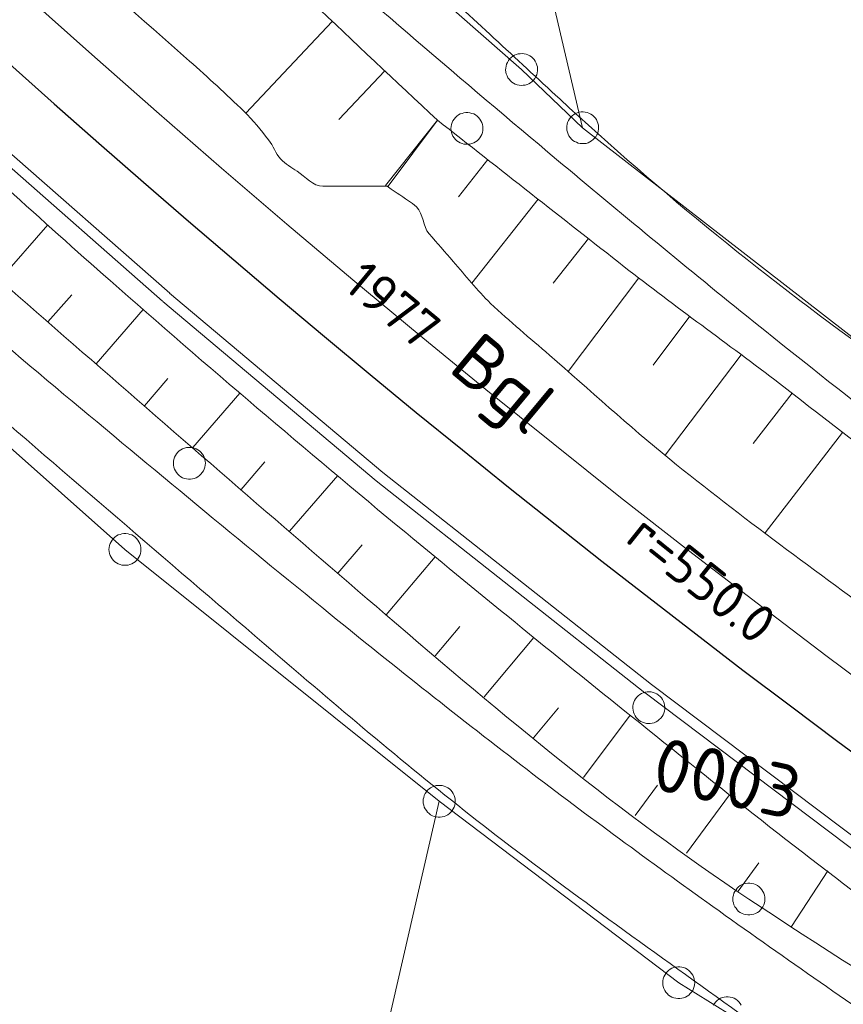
# Model space of a CAD drawing. Header units: metres. Extents: x 3425540 to 3446143, y 5432760 to 5444637.
# Tile 76 of 256: x 3436078 to 3436116, y 5439234 to 5439281. Entities that reach past the tile are written whole.
import ezdxf
from ezdxf.enums import TextEntityAlignment as Align

# ---------------------------------------------------------------- set-up
doc = ezdxf.new("R2010")
doc.units = ezdxf.units.M
for name, color, linetype, lineweight in [('B_Bestand', 9, 'Continuous', 18), ('B_Böschung', 9, 'Continuous', 18), ('B_Flurgrenzen', 9, 'Continuous', 18), ('B_Gleisachse', 9, 'Continuous', 25), ('Bestand Kabeltröge', 9, 'Continuous', 18), ('Bestand_Neu_Strecke 3443', 9, 'Continuous', 18)]:
    doc.layers.add(name, color=color, linetype=linetype, lineweight=lineweight)
doc.styles.get("Standard").update_dxf_attribs({"font": 'isocpeur.ttf'})

msp = doc.modelspace()

# ---------------------------------------------------------------- linework, layer by layer
at = {"layer": 'B_Bestand'}
msp.add_lwpolyline([(3436108.054, 5439248.197), (3436108.068, 5439248.29), (3436108.07, 5439248.38), (3436108.062, 5439248.479), (3436108.039, 5439248.569), (3436108.004, 5439248.655), (3436107.963, 5439248.743), (3436107.913, 5439248.82), (3436107.85, 5439248.889), (3436107.779, 5439248.953), (3436107.699, 5439249.001), (3436107.618, 5439249.043), (3436107.528, 5439249.075), (3436107.436, 5439249.095), (3436107.341, 5439249.104), (3436107.249, 5439249.1), (3436107.156, 5439249.09), (3436107.065, 5439249.062), (3436106.979, 5439249.027), (3436106.902, 5439248.977), (3436106.827, 5439248.915), (3436106.759, 5439248.852), (3436106.701, 5439248.78), (3436106.651, 5439248.694), (3436106.615, 5439248.611), (3436106.589, 5439248.52), (3436106.574, 5439248.427), (3436106.572, 5439248.336), (3436106.581, 5439248.238), (3436106.603, 5439248.148), (3436106.639, 5439248.062), (3436106.68, 5439247.974), (3436106.729, 5439247.897), (3436106.793, 5439247.828), (3436106.863, 5439247.764), (3436106.943, 5439247.716), (3436107.025, 5439247.674), (3436107.114, 5439247.642), (3436107.207, 5439247.622), (3436107.302, 5439247.613), (3436107.393, 5439247.617), (3436107.486, 5439247.626), (3436107.577, 5439247.655), (3436107.663, 5439247.69), (3436107.741, 5439247.74), (3436107.815, 5439247.802), (3436107.884, 5439247.865), (3436107.942, 5439247.937), (3436107.991, 5439248.023), (3436108.027, 5439248.106), (3436108.054, 5439248.197)], dxfattribs=at)
for points, knots in [([(3436243.48, 5439185.827), (3436242.869, 5439186.295), (3436242.258, 5439186.763), (3436241.647, 5439187.231), (3436240.395, 5439188.19), (3436238.906, 5439188.796), (3436237.476, 5439189.466), (3436235.168, 5439190.549), (3436232.736, 5439191.351), (3436230.475, 5439192.521), (3436224.97, 5439195.37), (3436219.582, 5439198.445), (3436214.088, 5439201.312), (3436207.498, 5439204.752), (3436200.694, 5439207.8), (3436194.245, 5439211.5), (3436191.09, 5439213.31), (3436187.939, 5439215.127), (3436184.786, 5439216.939), (3436181.112, 5439219.051), (3436177.436, 5439221.159), (3436173.763, 5439223.272), (3436169.942, 5439225.471), (3436166.278, 5439227.933), (3436162.59, 5439230.35), (3436159.323, 5439232.491), (3436156.065, 5439234.642), (3436152.833, 5439236.833), (3436149.199, 5439239.297), (3436145.591, 5439241.798), (3436141.995, 5439244.317), (3436136.531, 5439248.145), (3436131.118, 5439252.04), (3436125.758, 5439256.014), (3436121.065, 5439259.494), (3436116.454, 5439263.078), (3436111.905, 5439266.744), (3436108.909, 5439269.159), (3436105.949, 5439271.614), (3436103, 5439274.085), (3436098.586, 5439277.785), (3436094.213, 5439281.528), (3436089.89, 5439285.336), (3436085.88, 5439288.868), (3436081.967, 5439292.503), (3436078.197, 5439296.289), (3436075.665, 5439298.832), (3436073.17, 5439301.407), (3436070.698, 5439304.007), (3436067.006, 5439307.89), (3436063.374, 5439311.83), (3436059.675, 5439315.705), (3436056.098, 5439319.452), (3436052.374, 5439323.056), (3436048.801, 5439326.806), (3436044.967, 5439330.83), (3436041.229, 5439334.94), (3436037.502, 5439339.063), (3436033.973, 5439342.967), (3436030.513, 5439346.925), (3436027.075, 5439350.91), (3436023.264, 5439355.329), (3436019.551, 5439359.824), (3436016.069, 5439364.512), (3436011.085, 5439371.224), (3436006.39, 5439378.119), (3436001.768, 5439385.076), (3435996.807, 5439392.544), (3435991.931, 5439400.054), (3435987.11, 5439407.613), (3435983.061, 5439413.963), (3435978.851, 5439420.231), (3435975.434, 5439426.942), (3435972.075, 5439433.538), (3435968.857, 5439440.194), (3435965.601, 5439446.836), (3435963.135, 5439451.866), (3435960.398, 5439456.773), (3435958.237, 5439461.941), (3435956.405, 5439466.321), (3435954.574, 5439470.701), (3435952.742, 5439475.081)], [0, 0, 0, 0, 0.0055, 0.0055, 0.0055, 0.016774, 0.016774, 0.016774, 0.034971, 0.034971, 0.034971, 0.079272, 0.079272, 0.079272, 0.13241, 0.13241, 0.13241, 0.158404, 0.158404, 0.158404, 0.188689, 0.188689, 0.188689, 0.220198, 0.220198, 0.220198, 0.248105, 0.248105, 0.248105, 0.279482, 0.279482, 0.279482, 0.327155, 0.327155, 0.327155, 0.368899, 0.368899, 0.368899, 0.396392, 0.396392, 0.396392, 0.437548, 0.437548, 0.437548, 0.475716, 0.475716, 0.475716, 0.501352, 0.501352, 0.501352, 0.539643, 0.539643, 0.539643, 0.576663, 0.576663, 0.576663, 0.616376, 0.616376, 0.616376, 0.653974, 0.653974, 0.653974, 0.695657, 0.695657, 0.695657, 0.755328, 0.755328, 0.755328, 0.819374, 0.819374, 0.819374, 0.873171, 0.873171, 0.873171, 0.926037, 0.926037, 0.926037, 0.96607, 0.96607, 0.96607, 1, 1, 1, 1]), ([(3436241.291, 5439164.688), (3436239.995, 5439165.728), (3436238.698, 5439166.767), (3436237.402, 5439167.806), (3436235.418, 5439169.397), (3436233.322, 5439170.837), (3436231.217, 5439172.274), (3436228.849, 5439173.891), (3436226.43, 5439175.416), (3436223.887, 5439176.742), (3436221.929, 5439177.763), (3436219.948, 5439178.721), (3436217.931, 5439179.607), (3436214.69, 5439181.031), (3436211.451, 5439182.458), (3436208.195, 5439183.846), (3436205.677, 5439184.919), (3436203.157, 5439185.987), (3436200.636, 5439187.054), (3436197.704, 5439188.295), (3436194.743, 5439189.464), (3436191.816, 5439190.72), (3436188.614, 5439192.095), (3436185.523, 5439193.711), (3436182.424, 5439195.304), (3436178.124, 5439197.515), (3436173.808, 5439199.692), (3436169.597, 5439202.064), (3436166.711, 5439203.69), (3436163.829, 5439205.322), (3436160.946, 5439206.953), (3436156.095, 5439209.699), (3436151.242, 5439212.439), (3436146.4, 5439215.202), (3436141.854, 5439217.796), (3436137.499, 5439220.707), (3436133.114, 5439223.566), (3436128.659, 5439226.471), (3436124.222, 5439229.395), (3436119.827, 5439232.388), (3436116.631, 5439234.565), (3436113.467, 5439236.784), (3436110.321, 5439239.033), (3436107.388, 5439241.13), (3436104.48, 5439243.259), (3436101.616, 5439245.45), (3436098.497, 5439247.836), (3436095.421, 5439250.273), (3436092.375, 5439252.75), (3436088.187, 5439256.157), (3436084.031, 5439259.598), (3436079.891, 5439263.062), (3436075.611, 5439266.643), (3436071.364, 5439270.257), (3436067.177, 5439273.947), (3436064.014, 5439276.735), (3436060.948, 5439279.627), (3436057.9, 5439282.54), (3436052.759, 5439287.454), (3436047.654, 5439292.396), (3436042.701, 5439297.499), (3436039.37, 5439300.931), (3436036.081, 5439304.399), (3436032.851, 5439307.924), (3436029.673, 5439311.392), (3436026.516, 5439314.879), (3436023.343, 5439318.351), (3436020.609, 5439321.343), (3436017.8, 5439324.263), (3436015.097, 5439327.287), (3436011.271, 5439331.568), (3436007.895, 5439336.223), (3436004.445, 5439340.808), (3436001.244, 5439345.062), (3435998.067, 5439349.333), (3435994.858, 5439353.58), (3435991.046, 5439358.626), (3435987.214, 5439363.657), (3435983.404, 5439368.704), (3435980.049, 5439373.148), (3435976.746, 5439377.629), (3435973.439, 5439382.109), (3435970.154, 5439386.56), (3435966.986, 5439391.091), (3435963.818, 5439395.629), (3435961.929, 5439398.335), (3435960.092, 5439401.076), (3435958.455, 5439403.945), (3435956.267, 5439407.779), (3435954.248, 5439411.692), (3435952.271, 5439415.632), (3435950.149, 5439419.862), (3435948.154, 5439424.154), (3435945.97, 5439428.35), (3435945.118, 5439429.987), (3435944.267, 5439431.623), (3435943.415, 5439433.259)], [0, 0, 0, 0, 0.012174, 0.012174, 0.012174, 0.030809, 0.030809, 0.030809, 0.051775, 0.051775, 0.051775, 0.067917, 0.067917, 0.067917, 0.093851, 0.093851, 0.093851, 0.113906, 0.113906, 0.113906, 0.137234, 0.137234, 0.137234, 0.162759, 0.162759, 0.162759, 0.198171, 0.198171, 0.198171, 0.22244, 0.22244, 0.22244, 0.263281, 0.263281, 0.263281, 0.301624, 0.301624, 0.301624, 0.340577, 0.340577, 0.340577, 0.368904, 0.368904, 0.368904, 0.395316, 0.395316, 0.395316, 0.424078, 0.424078, 0.424078, 0.463625, 0.463625, 0.463625, 0.504502, 0.504502, 0.504502, 0.535386, 0.535386, 0.535386, 0.58747, 0.58747, 0.58747, 0.622498, 0.622498, 0.622498, 0.656962, 0.656962, 0.656962, 0.686659, 0.686659, 0.686659, 0.728698, 0.728698, 0.728698, 0.767702, 0.767702, 0.767702, 0.814037, 0.814037, 0.814037, 0.854831, 0.854831, 0.854831, 0.895359, 0.895359, 0.895359, 0.919526, 0.919526, 0.919526, 0.951819, 0.951819, 0.951819, 0.986484, 0.986484, 0.986484, 1, 1, 1, 1]), ([(3436252.509, 5439148.589), (3436251.555, 5439150.041), (3436250.6, 5439151.492), (3436249.646, 5439152.943), (3436248.013, 5439155.426), (3436245.343, 5439157.042), (3436243.118, 5439159.015), (3436241.254, 5439160.668), (3436239.395, 5439162.317), (3436237.506, 5439163.942), (3436235.547, 5439165.628), (3436233.52, 5439167.213), (3436231.435, 5439168.753), (3436228.501, 5439170.921), (3436225.44, 5439172.904), (3436222.158, 5439174.482), (3436219.242, 5439175.884), (3436216.299, 5439177.196), (3436213.339, 5439178.492), (3436210.485, 5439179.742), (3436207.628, 5439180.975), (3436204.749, 5439182.159), (3436202.036, 5439183.275), (3436199.067, 5439183.708), (3436196.388, 5439184.909), (3436192.613, 5439186.601), (3436188.903, 5439188.42), (3436185.198, 5439190.258), (3436178.801, 5439193.431), (3436172.408, 5439196.59), (3436166.071, 5439199.882), (3436158.784, 5439203.667), (3436151.668, 5439207.749), (3436144.654, 5439212.027), (3436136.854, 5439216.784), (3436129.166, 5439221.691), (3436121.662, 5439226.892), (3436118.396, 5439229.156), (3436115.157, 5439231.453), (3436111.927, 5439233.767), (3436108.083, 5439236.521), (3436104.23, 5439239.257), (3436100.473, 5439242.131), (3436097.229, 5439244.613), (3436094.099, 5439247.235), (3436090.997, 5439249.889), (3436086.408, 5439253.815), (3436081.828, 5439257.749), (3436077.253, 5439261.69), (3436072.966, 5439265.383), (3436068.681, 5439269.076), (3436064.424, 5439272.804), (3436060.684, 5439276.08), (3436057.115, 5439279.543), (3436053.543, 5439283.002), (3436049.463, 5439286.953), (3436045.417, 5439290.934), (3436041.436, 5439294.984), (3436037.763, 5439298.722), (3436034.12, 5439302.486), (3436030.556, 5439306.327), (3436027.246, 5439309.894), (3436023.977, 5439313.496), (3436020.706, 5439317.098), (3436017.779, 5439320.322), (3436014.861, 5439323.552), (3436012, 5439326.837), (3436009.693, 5439329.487), (3436007.503, 5439332.236), (3436005.386, 5439335.037), (3436001.867, 5439339.692), (3435998.37, 5439344.363), (3435994.849, 5439349.015), (3435990.917, 5439354.21), (3435986.984, 5439359.403), (3435983.052, 5439364.598), (3435979.689, 5439369.042), (3435976.342, 5439373.497), (3435972.994, 5439377.952), (3435968.195, 5439384.337), (3435963.34, 5439390.724), (3435959.365, 5439397.659), (3435955.911, 5439403.686), (3435952.602, 5439409.781), (3435949.286, 5439415.877), (3435946.996, 5439420.088), (3435944.705, 5439424.298), (3435942.415, 5439428.508)], [0, 0, 0, 0, 0.012229, 0.012229, 0.012229, 0.033152, 0.033152, 0.033152, 0.050678, 0.050678, 0.050678, 0.068857, 0.068857, 0.068857, 0.094445, 0.094445, 0.094445, 0.117181, 0.117181, 0.117181, 0.1391, 0.1391, 0.1391, 0.159756, 0.159756, 0.159756, 0.188863, 0.188863, 0.188863, 0.239112, 0.239112, 0.239112, 0.296893, 0.296893, 0.296893, 0.361146, 0.361146, 0.361146, 0.389115, 0.389115, 0.389115, 0.422399, 0.422399, 0.422399, 0.45114, 0.45114, 0.45114, 0.493653, 0.493653, 0.493653, 0.533487, 0.533487, 0.533487, 0.568485, 0.568485, 0.568485, 0.60846, 0.60846, 0.60846, 0.645346, 0.645346, 0.645346, 0.6796, 0.6796, 0.6796, 0.710257, 0.710257, 0.710257, 0.73498, 0.73498, 0.73498, 0.77606, 0.77606, 0.77606, 0.821928, 0.821928, 0.821928, 0.861163, 0.861163, 0.861163, 0.917394, 0.917394, 0.917394, 0.966255, 0.966255, 0.966255, 1, 1, 1, 1]), ([(3435991.783, 5439406.568), (3435998.934, 5439395.628), (3436006.084, 5439384.688), (3436013.235, 5439373.747), (3436018.539, 5439365.632), (3436024.369, 5439357.837), (3436030.812, 5439350.575), (3436039.623, 5439340.644), (3436048.676, 5439330.986), (3436057.76, 5439321.324), (3436064.213, 5439314.46), (3436070.363, 5439307.295), (3436077.251, 5439300.871), (3436083.799, 5439294.764), (3436090.404, 5439288.721), (3436096.974, 5439282.639), (3436099.032, 5439280.735), (3436101.085, 5439278.825), (3436103.144, 5439276.921), (3436107.913, 5439272.511), (3436112.969, 5439268.398), (3436118.263, 5439264.627), (3436123.742, 5439260.725), (3436129.259, 5439256.89), (3436134.798, 5439253.079), (3436142.969, 5439247.458), (3436151.135, 5439241.836), (3436159.346, 5439236.272), (3436163.905, 5439233.183), (3436168.538, 5439230.21), (3436173.193, 5439227.264), (3436176.987, 5439224.863), (3436180.8, 5439222.49), (3436184.737, 5439220.334), (3436191.442, 5439216.664), (3436198.186, 5439213.072), (3436204.895, 5439209.411), (3436208.348, 5439207.527), (3436211.801, 5439205.645), (3436215.248, 5439203.749), (3436216.573, 5439203.02), (3436217.887, 5439202.271), (3436219.196, 5439201.514), (3436220.969, 5439200.489), (3436222.724, 5439199.431), (3436224.485, 5439198.385), (3436226.032, 5439197.467), (3436227.532, 5439196.482), (3436229.088, 5439195.563), (3436230.283, 5439194.857), (3436231.604, 5439194.342), (3436232.961, 5439194.073), (3436233.889, 5439193.89), (3436234.816, 5439193.706), (3436235.744, 5439193.522)], [0, 0, 0, 0, 0.119261, 0.119261, 0.119261, 0.207723, 0.207723, 0.207723, 0.328694, 0.328694, 0.328694, 0.414628, 0.414628, 0.414628, 0.496322, 0.496322, 0.496322, 0.521909, 0.521909, 0.521909, 0.581179, 0.581179, 0.581179, 0.642523, 0.642523, 0.642523, 0.733012, 0.733012, 0.733012, 0.783257, 0.783257, 0.783257, 0.82421, 0.82421, 0.82421, 0.893945, 0.893945, 0.893945, 0.929837, 0.929837, 0.929837, 0.943635, 0.943635, 0.943635, 0.962327, 0.962327, 0.962327, 0.978749, 0.978749, 0.978749, 0.991371, 0.991371, 0.991371, 1, 1, 1, 1])]:
    msp.add_open_spline(points, degree=3, knots=knots, dxfattribs=at)
at = {"layer": 'B_Böschung'}
for p, q in [((3436092.47, 5439280.564), (3436088.418, 5439276.25)), ((3436094.939, 5439278.246), (3436092.784, 5439275.953)), ((3436097.406, 5439275.928), (3436094.972, 5439272.867)), ((3436097.406, 5439275.928), (3436095.101, 5439272.827)), ((3436099.766, 5439274.076), (3436098.393, 5439272.333)), ((3436102.126, 5439272.224), (3436099.026, 5439268.275)), ((3436076.887, 5439268.452), (3436079.138, 5439271.01)), ((3436104.486, 5439270.371), (3436102.837, 5439268.271)), ((3436106.856, 5439268.533), (3436103.532, 5439264.138)), ((3436079.139, 5439266.47), (3436080.256, 5439267.739)), ((3436081.393, 5439264.49), (3436083.611, 5439267.048)), ((3436109.253, 5439266.728), (3436107.527, 5439264.438)), ((3436111.649, 5439264.923), (3436108.091, 5439260.2)), ((3436083.661, 5439262.526), (3436084.769, 5439263.806)), ((3436085.929, 5439260.563), (3436088.145, 5439263.122)), ((3436114.04, 5439263.111), (3436112.223, 5439260.752)), ((3436116.414, 5439261.277), (3436112.773, 5439256.561)), ((3436088.197, 5439258.599), (3436089.314, 5439259.89)), ((3436090.465, 5439256.635), (3436092.729, 5439259.251)), ((3436092.733, 5439254.672), (3436093.88, 5439255.996)), ((3436095.001, 5439252.709), (3436097.294, 5439255.444)), ((3436097.304, 5439250.786), (3436098.457, 5439252.166)), ((3436099.607, 5439248.864), (3436101.933, 5439251.649)), ((3436101.91, 5439246.941), (3436103.089, 5439248.352)), ((3436104.259, 5439245.077), (3436106.441, 5439248.009)), ((3436106.677, 5439243.301), (3436107.723, 5439244.723)), ((3436109.095, 5439241.525), (3436111.113, 5439244.272)), ((3436111.513, 5439239.749), (3436112.49, 5439241.08)), ((3436114.016, 5439238.097), (3436115.712, 5439240.706))]:
    msp.add_line(p, q, dxfattribs=at)
for points, knots in [([(3435952.762, 5439475.241), (3435954.644, 5439470.74), (3435956.526, 5439466.238), (3435958.408, 5439461.736), (3435963.392, 5439449.815), (3435969.515, 5439438.412), (3435975.487, 5439426.938), (3435978.63, 5439420.9), (3435981.891, 5439414.946), (3435985.352, 5439409.081), (3435990.916, 5439399.652), (3435996.728, 5439390.401), (3436003.001, 5439381.433), (3436007.301, 5439375.285), (3436011.743, 5439369.26), (3436016.213, 5439363.238), (3436020.651, 5439357.259), (3436024.816, 5439351.056), (3436029.803, 5439345.525), (3436036.539, 5439338.055), (3436043.43, 5439330.745), (3436050.27, 5439323.378), (3436058.139, 5439314.903), (3436065.489, 5439305.914), (3436073.917, 5439297.996), (3436081.747, 5439290.64), (3436089.576, 5439283.284), (3436097.406, 5439275.928)], [0, 0, 0, 0, 0.058907, 0.058907, 0.058907, 0.214902, 0.214902, 0.214902, 0.297001, 0.297001, 0.297001, 0.429002, 0.429002, 0.429002, 0.519492, 0.519492, 0.519492, 0.609337, 0.609337, 0.609337, 0.730694, 0.730694, 0.730694, 0.870299, 0.870299, 0.870299, 1, 1, 1, 1]), ([(3435948.938, 5439457.872), (3435949.957, 5439455.685), (3435950.977, 5439453.498), (3435951.996, 5439451.31), (3435954.472, 5439445.997), (3435957.127, 5439440.77), (3435959.782, 5439435.541), (3435962.463, 5439430.261), (3435965.186, 5439425.001), (3435968.185, 5439419.895), (3435971.289, 5439414.611), (3435974.502, 5439409.394), (3435977.631, 5439404.126), (3435979.472, 5439401.026), (3435981.266, 5439397.899), (3435983.119, 5439394.804), (3435985.315, 5439391.137), (3435987.736, 5439387.615), (3435990.139, 5439384.078), (3435994.042, 5439378.333), (3435997.994, 5439372.635), (3436002.248, 5439367.142), (3436005.141, 5439363.406), (3436008.163, 5439359.784), (3436011.229, 5439356.193), (3436015.392, 5439351.318), (3436019.713, 5439346.582), (3436023.866, 5439341.701), (3436027.864, 5439337.002), (3436031.554, 5439332.047), (3436035.545, 5439327.336), (3436039.851, 5439322.253), (3436044.314, 5439317.314), (3436048.989, 5439312.564), (3436052.74, 5439308.753), (3436056.558, 5439305.023), (3436060.477, 5439301.391), (3436064.388, 5439297.766), (3436068.312, 5439294.159), (3436072.284, 5439290.602), (3436076.753, 5439286.6), (3436081.294, 5439282.683), (3436085.782, 5439278.701), (3436086.649, 5439277.931), (3436087.497, 5439277.143), (3436088.336, 5439276.339), (3436088.762, 5439275.931), (3436089.118, 5439275.457), (3436089.485, 5439274.998), (3436089.706, 5439274.722), (3436089.81, 5439274.364), (3436090.059, 5439274.104), (3436090.283, 5439273.87), (3436090.556, 5439273.711), (3436090.825, 5439273.529), (3436091.219, 5439273.264), (3436091.571, 5439272.827), (3436092.038, 5439272.827), (3436093.059, 5439272.827), (3436094.08, 5439272.827), (3436095.101, 5439272.827)], [0, 0, 0, 0, 0.030285, 0.030285, 0.030285, 0.103855, 0.103855, 0.103855, 0.17815, 0.17815, 0.17815, 0.255047, 0.255047, 0.255047, 0.3003, 0.3003, 0.3003, 0.353926, 0.353926, 0.353926, 0.441022, 0.441022, 0.441022, 0.500263, 0.500263, 0.500263, 0.580699, 0.580699, 0.580699, 0.658148, 0.658148, 0.658148, 0.741705, 0.741705, 0.741705, 0.808744, 0.808744, 0.808744, 0.875652, 0.875652, 0.875652, 0.950932, 0.950932, 0.950932, 0.965485, 0.965485, 0.965485, 0.972872, 0.972872, 0.972872, 0.977317, 0.977317, 0.977317, 0.981324, 0.981324, 0.981324, 0.987186, 0.987186, 0.987186, 1, 1, 1, 1]), ([(3435946.017, 5439444.656), (3435947.258, 5439442.261), (3435948.498, 5439439.866), (3435949.739, 5439437.471), (3435951.301, 5439434.456), (3435952.853, 5439431.436), (3435954.41, 5439428.418), (3435956.882, 5439423.626), (3435959.243, 5439418.779), (3435961.724, 5439413.989), (3435964.44, 5439408.745), (3435967.613, 5439403.753), (3435970.865, 5439398.821), (3435974.351, 5439393.535), (3435977.87, 5439388.283), (3435981.508, 5439383.104), (3435984.15, 5439379.343), (3435986.796, 5439375.588), (3435989.486, 5439371.861), (3435991.017, 5439369.74), (3435992.562, 5439367.63), (3435994.121, 5439365.528), (3435998.2, 5439360.028), (3436002.334, 5439354.572), (3436006.551, 5439349.176), (3436011.453, 5439342.903), (3436016.476, 5439336.732), (3436021.522, 5439330.574), (3436024.245, 5439327.251), (3436026.984, 5439323.944), (3436029.794, 5439320.694), (3436032.401, 5439317.679), (3436035.081, 5439314.73), (3436037.772, 5439311.789), (3436040.953, 5439308.312), (3436044.155, 5439304.858), (3436047.428, 5439301.466), (3436051.898, 5439296.835), (3436056.464, 5439292.305), (3436061.099, 5439287.839), (3436064.859, 5439284.216), (3436068.654, 5439280.634), (3436072.483, 5439277.083), (3436075.642, 5439274.154), (3436078.821, 5439271.248), (3436082.053, 5439268.398), (3436086.61, 5439264.379), (3436091.241, 5439260.451), (3436095.918, 5439256.572), (3436099.549, 5439253.561), (3436103.219, 5439250.601), (3436106.894, 5439247.643), (3436110.946, 5439244.382), (3436114.991, 5439241.116), (3436119.203, 5439238.056), (3436124.541, 5439234.178), (3436130.097, 5439230.637), (3436135.623, 5439227.04), (3436141.572, 5439223.168), (3436147.507, 5439219.289), (3436153.575, 5439215.604), (3436160.857, 5439211.182), (3436168.3, 5439207.054), (3436175.78, 5439202.978), (3436180.547, 5439200.381), (3436185.325, 5439197.815), (3436190.18, 5439195.386), (3436198.919, 5439191.014), (3436207.731, 5439186.811), (3436216.601, 5439182.713), (3436219.62, 5439181.318), (3436222.657, 5439179.971), (3436225.699, 5439178.625), (3436229.364, 5439177.004), (3436233.046, 5439175.448), (3436236.792, 5439174.003), (3436238.49, 5439173.349), (3436240.228, 5439172.807), (3436241.997, 5439172.397), (3436242.982, 5439172.169), (3436243.967, 5439171.941), (3436244.952, 5439171.712)], [0, 0, 0, 0, 0.019513, 0.019513, 0.019513, 0.044078, 0.044078, 0.044078, 0.083087, 0.083087, 0.083087, 0.125792, 0.125792, 0.125792, 0.171564, 0.171564, 0.171564, 0.204808, 0.204808, 0.204808, 0.223733, 0.223733, 0.223733, 0.273264, 0.273264, 0.273264, 0.330844, 0.330844, 0.330844, 0.361916, 0.361916, 0.361916, 0.390748, 0.390748, 0.390748, 0.424833, 0.424833, 0.424833, 0.47138, 0.47138, 0.47138, 0.509147, 0.509147, 0.509147, 0.54031, 0.54031, 0.54031, 0.584255, 0.584255, 0.584255, 0.618374, 0.618374, 0.618374, 0.655997, 0.655997, 0.655997, 0.703678, 0.703678, 0.703678, 0.755005, 0.755005, 0.755005, 0.816602, 0.816602, 0.816602, 0.855857, 0.855857, 0.855857, 0.926519, 0.926519, 0.926519, 0.950571, 0.950571, 0.950571, 0.97955, 0.97955, 0.97955, 0.992685, 0.992685, 0.992685, 1, 1, 1, 1]), ([(3435944.37, 5439437.277), (3435945.442, 5439434.942), (3435946.515, 5439432.607), (3435947.587, 5439430.272), (3435950.35, 5439424.255), (3435953.909, 5439418.637), (3435957.149, 5439412.86), (3435958.861, 5439409.809), (3435960.545, 5439406.745), (3435962.344, 5439403.742), (3435965.021, 5439399.274), (3435967.913, 5439394.946), (3435970.783, 5439390.6), (3435972.251, 5439388.377), (3435973.712, 5439386.151), (3435975.249, 5439383.974), (3435978.017, 5439380.053), (3435980.861, 5439376.19), (3435983.745, 5439372.355), (3435988.087, 5439366.582), (3435992.436, 5439360.815), (3435996.832, 5439355.082), (3436002.71, 5439347.417), (3436008.637, 5439339.792), (3436014.562, 5439332.163), (3436017.056, 5439328.952), (3436019.587, 5439325.773), (3436022.145, 5439322.61), (3436026.658, 5439317.029), (3436031.48, 5439311.718), (3436036.417, 5439306.5), (3436042.47, 5439300.103), (3436048.643, 5439293.843), (3436055.117, 5439287.882), (3436059.202, 5439284.12), (3436063.33, 5439280.415), (3436067.482, 5439276.728), (3436076.581, 5439268.649), (3436085.745, 5439260.662), (3436094.977, 5439252.729), (3436100.452, 5439248.024), (3436105.997, 5439243.372), (3436112.015, 5439239.38), (3436118.682, 5439234.958), (3436125.53, 5439230.839), (3436132.236, 5439226.492), (3436137.731, 5439222.93), (3436143.162, 5439219.27), (3436148.677, 5439215.73), (3436155.575, 5439211.302), (3436162.731, 5439207.314), (3436169.963, 5439203.438), (3436182.057, 5439196.956), (3436194.362, 5439190.993), (3436206.809, 5439185.215), (3436215.41, 5439181.223), (3436224.035, 5439177.34), (3436232.952, 5439174.113), (3436235.259, 5439173.278), (3436237.599, 5439172.573), (3436239.939, 5439171.833), (3436240.634, 5439171.614), (3436241.327, 5439171.41), (3436242.035, 5439171.226), (3436242.469, 5439171.114), (3436242.929, 5439171.129), (3436243.372, 5439171.165), (3436243.66, 5439171.188), (3436243.964, 5439171.217), (3436244.223, 5439171.347), (3436244.466, 5439171.469), (3436244.709, 5439171.591), (3436244.952, 5439171.712)], [0, 0, 0, 0, 0.018715, 0.018715, 0.018715, 0.066943, 0.066943, 0.066943, 0.092421, 0.092421, 0.092421, 0.130339, 0.130339, 0.130339, 0.149739, 0.149739, 0.149739, 0.184685, 0.184685, 0.184685, 0.237298, 0.237298, 0.237298, 0.307648, 0.307648, 0.307648, 0.337259, 0.337259, 0.337259, 0.389512, 0.389512, 0.389512, 0.453578, 0.453578, 0.453578, 0.494007, 0.494007, 0.494007, 0.582612, 0.582612, 0.582612, 0.635161, 0.635161, 0.635161, 0.693378, 0.693378, 0.693378, 0.741085, 0.741085, 0.741085, 0.800762, 0.800762, 0.800762, 0.90056, 0.90056, 0.90056, 0.969517, 0.969517, 0.969517, 0.987361, 0.987361, 0.987361, 0.992658, 0.992658, 0.992658, 0.995908, 0.995908, 0.995908, 0.998021, 0.998021, 0.998021, 1, 1, 1, 1]), ([(3436097.406, 5439275.928), (3436100.326, 5439273.636), (3436103.247, 5439271.344), (3436106.167, 5439269.052), (3436108.558, 5439267.175), (3436111.044, 5439265.421), (3436113.452, 5439263.565), (3436117.141, 5439260.722), (3436120.823, 5439257.87), (3436124.506, 5439255.02), (3436127.768, 5439252.496), (3436131.009, 5439249.946), (3436134.277, 5439247.428), (3436137.105, 5439245.249), (3436140.088, 5439243.278), (3436143.07, 5439241.313), (3436146.339, 5439239.159), (3436149.611, 5439237.011), (3436152.91, 5439234.905), (3436157.147, 5439232.201), (3436161.402, 5439229.525), (3436165.639, 5439226.821), (3436170.115, 5439223.965), (3436174.54, 5439221.031), (3436179.018, 5439218.176), (3436181.573, 5439216.547), (3436184.184, 5439215.009), (3436186.805, 5439213.485), (3436194.097, 5439209.247), (3436201.449, 5439205.125), (3436208.885, 5439201.15), (3436212.734, 5439199.093), (3436216.676, 5439197.214), (3436220.525, 5439195.16), (3436223.616, 5439193.511), (3436226.656, 5439191.766), (3436229.737, 5439190.093), (3436231.882, 5439188.929), (3436234.057, 5439187.851), (3436236.251, 5439186.753), (3436236.505, 5439186.626), (3436236.772, 5439186.519), (3436237.046, 5439186.46), (3436237.141, 5439186.44), (3436237.245, 5439186.452), (3436237.339, 5439186.481), (3436237.451, 5439186.516), (3436237.562, 5439186.551), (3436237.674, 5439186.585)], [0, 0, 0, 0, 0.066744, 0.066744, 0.066744, 0.121401, 0.121401, 0.121401, 0.205132, 0.205132, 0.205132, 0.279288, 0.279288, 0.279288, 0.343474, 0.343474, 0.343474, 0.413846, 0.413846, 0.413846, 0.504214, 0.504214, 0.504214, 0.599676, 0.599676, 0.599676, 0.654157, 0.654157, 0.654157, 0.805729, 0.805729, 0.805729, 0.884182, 0.884182, 0.884182, 0.947189, 0.947189, 0.947189, 0.99106, 0.99106, 0.99106, 0.996137, 0.996137, 0.996137, 0.997898, 0.997898, 0.997898, 1, 1, 1, 1]), ([(3436094.972, 5439272.867), (3436095.332, 5439272.628), (3436095.691, 5439272.388), (3436096.051, 5439272.148), (3436096.184, 5439272.06), (3436096.311, 5439271.965), (3436096.428, 5439271.854), (3436096.766, 5439271.532), (3436096.713, 5439270.949), (3436097.014, 5439270.598), (3436097.388, 5439270.163), (3436097.764, 5439269.729), (3436098.145, 5439269.299), (3436098.729, 5439268.641), (3436099.268, 5439267.943), (3436099.903, 5439267.331), (3436100.788, 5439266.479), (3436101.741, 5439265.707), (3436102.666, 5439264.901), (3436104.542, 5439263.268), (3436106.374, 5439261.585), (3436108.306, 5439260.017), (3436111.681, 5439257.278), (3436115.214, 5439254.748), (3436118.69, 5439252.142), (3436122.42, 5439249.346), (3436126.15, 5439246.552), (3436129.899, 5439243.78), (3436133.823, 5439240.879), (3436137.782, 5439238.022), (3436141.874, 5439235.362), (3436149.513, 5439230.396), (3436157.26, 5439225.604), (3436164.925, 5439220.683), (3436167.057, 5439219.314), (3436169.164, 5439217.906), (3436171.308, 5439216.553), (3436174.457, 5439214.566), (3436177.711, 5439212.757), (3436180.938, 5439210.899), (3436182.449, 5439210.029), (3436183.952, 5439209.145), (3436185.502, 5439208.344), (3436195.563, 5439203.15), (3436205.837, 5439198.424), (3436216.082, 5439193.616), (3436219.463, 5439192.029), (3436222.84, 5439190.44), (3436226.256, 5439188.926), (3436228.033, 5439188.138), (3436229.841, 5439187.427), (3436231.648, 5439186.709), (3436232.202, 5439186.489), (3436232.759, 5439186.279), (3436233.322, 5439186.081), (3436234.011, 5439185.84), (3436234.71, 5439185.638), (3436235.416, 5439185.452), (3436235.777, 5439185.357), (3436236.14, 5439185.276), (3436236.505, 5439185.201), (3436236.837, 5439185.133), (3436237.178, 5439185.11), (3436237.509, 5439185.034), (3436237.764, 5439184.976), (3436238.012, 5439184.898), (3436238.263, 5439184.824), (3436238.56, 5439184.737), (3436238.883, 5439184.704), (3436239.142, 5439184.531), (3436239.402, 5439184.358), (3436239.643, 5439184.166), (3436239.896, 5439183.986), (3436240.091, 5439183.847), (3436240.287, 5439183.708), (3436240.482, 5439183.568)], [0, 0, 0, 0, 0.007535, 0.007535, 0.007535, 0.010313, 0.010313, 0.010313, 0.018367, 0.018367, 0.018367, 0.028375, 0.028375, 0.028375, 0.043709, 0.043709, 0.043709, 0.065091, 0.065091, 0.065091, 0.108445, 0.108445, 0.108445, 0.184176, 0.184176, 0.184176, 0.265439, 0.265439, 0.265439, 0.350498, 0.350498, 0.350498, 0.5093, 0.5093, 0.5093, 0.553478, 0.553478, 0.553478, 0.618369, 0.618369, 0.618369, 0.648764, 0.648764, 0.648764, 0.845998, 0.845998, 0.845998, 0.911098, 0.911098, 0.911098, 0.944976, 0.944976, 0.944976, 0.955365, 0.955365, 0.955365, 0.96807, 0.96807, 0.96807, 0.974564, 0.974564, 0.974564, 0.980479, 0.980479, 0.980479, 0.985027, 0.985027, 0.985027, 0.990411, 0.990411, 0.990411, 0.995817, 0.995817, 0.995817, 1, 1, 1, 1])]:
    msp.add_open_spline(points, degree=3, knots=knots, dxfattribs=at)
at = {"layer": 'B_Flurgrenzen'}
for p, q in [((3436104.219, 5439275.573), (3436079.267, 5439381.625)), ((3436076.774, 5439299.904), (3436101.357, 5439278.305)), ((3436056.636, 5439278.981), (3436082.752, 5439255.783)), ((3436101.357, 5439278.305), (3436104.219, 5439275.573)), ((3436104.219, 5439275.573), (3436125.909, 5439258.71)), ((3436082.752, 5439255.783), (3436097.49, 5439243.967)), ((3436097.49, 5439243.967), (3436084.032, 5439185.616)), ((3436097.49, 5439243.967), (3436108.726, 5439235.453)), ((3436108.726, 5439235.453), (3436111.002, 5439234.044))]:
    msp.add_line(p, q, dxfattribs=at)
for points in [[(3436102.09, 5439278.144), (3436102.104, 5439278.237), (3436102.106, 5439278.327), (3436102.098, 5439278.426), (3436102.075, 5439278.516), (3436102.04, 5439278.602), (3436101.999, 5439278.69), (3436101.949, 5439278.767), (3436101.886, 5439278.836), (3436101.815, 5439278.9), (3436101.735, 5439278.948), (3436101.654, 5439278.99), (3436101.564, 5439279.022), (3436101.472, 5439279.042), (3436101.377, 5439279.051), (3436101.285, 5439279.047), (3436101.192, 5439279.037), (3436101.101, 5439279.009), (3436101.015, 5439278.974), (3436100.938, 5439278.924), (3436100.863, 5439278.862), (3436100.795, 5439278.799), (3436100.737, 5439278.727), (3436100.687, 5439278.641), (3436100.651, 5439278.558), (3436100.625, 5439278.467), (3436100.61, 5439278.374), (3436100.608, 5439278.283), (3436100.617, 5439278.185), (3436100.639, 5439278.095), (3436100.675, 5439278.009), (3436100.716, 5439277.921), (3436100.765, 5439277.844), (3436100.829, 5439277.775), (3436100.899, 5439277.711), (3436100.979, 5439277.663), (3436101.061, 5439277.621), (3436101.15, 5439277.589), (3436101.243, 5439277.569), (3436101.338, 5439277.56), (3436101.429, 5439277.564), (3436101.522, 5439277.573), (3436101.613, 5439277.602), (3436101.699, 5439277.637), (3436101.777, 5439277.686), (3436101.851, 5439277.749), (3436101.92, 5439277.812), (3436101.978, 5439277.884), (3436102.027, 5439277.97), (3436102.063, 5439278.053), (3436102.09, 5439278.144)], [(3436099.543, 5439275.538), (3436099.537, 5439275.632), (3436099.519, 5439275.721), (3436099.49, 5439275.816), (3436099.449, 5439275.898), (3436099.395, 5439275.975), (3436099.336, 5439276.052), (3436099.271, 5439276.117), (3436099.195, 5439276.17), (3436099.112, 5439276.217), (3436099.023, 5439276.247), (3436098.935, 5439276.27), (3436098.84, 5439276.282), (3436098.746, 5439276.282), (3436098.651, 5439276.27), (3436098.563, 5439276.247), (3436098.474, 5439276.217), (3436098.391, 5439276.17), (3436098.315, 5439276.117), (3436098.25, 5439276.052), (3436098.191, 5439275.975), (3436098.137, 5439275.898), (3436098.096, 5439275.816), (3436098.067, 5439275.721), (3436098.049, 5439275.632), (3436098.043, 5439275.538), (3436098.049, 5439275.444), (3436098.067, 5439275.355), (3436098.096, 5439275.26), (3436098.137, 5439275.178), (3436098.191, 5439275.101), (3436098.25, 5439275.024), (3436098.315, 5439274.959), (3436098.391, 5439274.906), (3436098.474, 5439274.859), (3436098.563, 5439274.829), (3436098.651, 5439274.806), (3436098.746, 5439274.794), (3436098.84, 5439274.794), (3436098.935, 5439274.806), (3436099.023, 5439274.829), (3436099.112, 5439274.859), (3436099.195, 5439274.906), (3436099.271, 5439274.959), (3436099.336, 5439275.024), (3436099.395, 5439275.101), (3436099.449, 5439275.178), (3436099.49, 5439275.26), (3436099.519, 5439275.355), (3436099.537, 5439275.444), (3436099.543, 5439275.538)], [(3436104.952, 5439275.411), (3436104.966, 5439275.504), (3436104.968, 5439275.594), (3436104.96, 5439275.693), (3436104.937, 5439275.783), (3436104.902, 5439275.869), (3436104.861, 5439275.957), (3436104.811, 5439276.034), (3436104.748, 5439276.103), (3436104.677, 5439276.167), (3436104.597, 5439276.215), (3436104.516, 5439276.257), (3436104.426, 5439276.289), (3436104.334, 5439276.309), (3436104.239, 5439276.318), (3436104.147, 5439276.314), (3436104.054, 5439276.304), (3436103.963, 5439276.276), (3436103.877, 5439276.241), (3436103.8, 5439276.191), (3436103.725, 5439276.129), (3436103.657, 5439276.066), (3436103.599, 5439275.994), (3436103.549, 5439275.908), (3436103.513, 5439275.825), (3436103.487, 5439275.734), (3436103.472, 5439275.641), (3436103.47, 5439275.55), (3436103.479, 5439275.452), (3436103.501, 5439275.362), (3436103.537, 5439275.276), (3436103.578, 5439275.188), (3436103.627, 5439275.111), (3436103.691, 5439275.042), (3436103.761, 5439274.978), (3436103.841, 5439274.93), (3436103.923, 5439274.888), (3436104.012, 5439274.856), (3436104.105, 5439274.836), (3436104.2, 5439274.827), (3436104.291, 5439274.831), (3436104.384, 5439274.84), (3436104.475, 5439274.869), (3436104.561, 5439274.904), (3436104.639, 5439274.953), (3436104.713, 5439275.016), (3436104.782, 5439275.079), (3436104.84, 5439275.151), (3436104.889, 5439275.237), (3436104.925, 5439275.32), (3436104.952, 5439275.411)], [(3436086.522, 5439259.828), (3436086.516, 5439259.922), (3436086.498, 5439260.011), (3436086.469, 5439260.106), (3436086.428, 5439260.188), (3436086.374, 5439260.265), (3436086.315, 5439260.342), (3436086.25, 5439260.407), (3436086.174, 5439260.46), (3436086.091, 5439260.507), (3436086.002, 5439260.537), (3436085.914, 5439260.56), (3436085.819, 5439260.572), (3436085.725, 5439260.572), (3436085.63, 5439260.56), (3436085.542, 5439260.537), (3436085.453, 5439260.507), (3436085.37, 5439260.46), (3436085.294, 5439260.407), (3436085.229, 5439260.342), (3436085.17, 5439260.265), (3436085.116, 5439260.188), (3436085.075, 5439260.106), (3436085.046, 5439260.011), (3436085.028, 5439259.922), (3436085.022, 5439259.828), (3436085.028, 5439259.734), (3436085.046, 5439259.645), (3436085.075, 5439259.55), (3436085.116, 5439259.468), (3436085.17, 5439259.391), (3436085.229, 5439259.314), (3436085.294, 5439259.249), (3436085.37, 5439259.196), (3436085.453, 5439259.149), (3436085.542, 5439259.119), (3436085.63, 5439259.096), (3436085.725, 5439259.084), (3436085.819, 5439259.084), (3436085.914, 5439259.096), (3436086.002, 5439259.119), (3436086.091, 5439259.149), (3436086.174, 5439259.196), (3436086.25, 5439259.249), (3436086.315, 5439259.314), (3436086.374, 5439259.391), (3436086.428, 5439259.468), (3436086.469, 5439259.55), (3436086.498, 5439259.645), (3436086.516, 5439259.734), (3436086.522, 5439259.828)], [(3436083.502, 5439255.783), (3436083.496, 5439255.877), (3436083.478, 5439255.966), (3436083.449, 5439256.061), (3436083.408, 5439256.143), (3436083.354, 5439256.22), (3436083.295, 5439256.297), (3436083.23, 5439256.362), (3436083.154, 5439256.415), (3436083.071, 5439256.462), (3436082.982, 5439256.492), (3436082.894, 5439256.515), (3436082.799, 5439256.527), (3436082.705, 5439256.527), (3436082.61, 5439256.515), (3436082.522, 5439256.492), (3436082.433, 5439256.462), (3436082.35, 5439256.415), (3436082.274, 5439256.362), (3436082.209, 5439256.297), (3436082.15, 5439256.22), (3436082.096, 5439256.143), (3436082.055, 5439256.061), (3436082.026, 5439255.966), (3436082.008, 5439255.877), (3436082.002, 5439255.783), (3436082.008, 5439255.689), (3436082.026, 5439255.6), (3436082.055, 5439255.505), (3436082.096, 5439255.423), (3436082.15, 5439255.346), (3436082.209, 5439255.269), (3436082.274, 5439255.204), (3436082.35, 5439255.151), (3436082.433, 5439255.104), (3436082.522, 5439255.074), (3436082.61, 5439255.051), (3436082.705, 5439255.039), (3436082.799, 5439255.039), (3436082.894, 5439255.051), (3436082.982, 5439255.074), (3436083.071, 5439255.104), (3436083.154, 5439255.151), (3436083.23, 5439255.204), (3436083.295, 5439255.269), (3436083.354, 5439255.346), (3436083.408, 5439255.423), (3436083.449, 5439255.505), (3436083.478, 5439255.6), (3436083.496, 5439255.689), (3436083.502, 5439255.783)], [(3436098.24, 5439243.967), (3436098.234, 5439244.061), (3436098.216, 5439244.15), (3436098.187, 5439244.245), (3436098.146, 5439244.327), (3436098.092, 5439244.404), (3436098.033, 5439244.481), (3436097.968, 5439244.546), (3436097.892, 5439244.599), (3436097.809, 5439244.646), (3436097.72, 5439244.676), (3436097.632, 5439244.699), (3436097.537, 5439244.711), (3436097.443, 5439244.711), (3436097.348, 5439244.699), (3436097.26, 5439244.676), (3436097.171, 5439244.646), (3436097.088, 5439244.599), (3436097.012, 5439244.546), (3436096.947, 5439244.481), (3436096.888, 5439244.404), (3436096.834, 5439244.327), (3436096.793, 5439244.245), (3436096.764, 5439244.15), (3436096.746, 5439244.061), (3436096.74, 5439243.967), (3436096.746, 5439243.873), (3436096.764, 5439243.784), (3436096.793, 5439243.689), (3436096.834, 5439243.607), (3436096.888, 5439243.53), (3436096.947, 5439243.453), (3436097.012, 5439243.388), (3436097.088, 5439243.335), (3436097.171, 5439243.288), (3436097.26, 5439243.258), (3436097.348, 5439243.235), (3436097.443, 5439243.223), (3436097.537, 5439243.223), (3436097.632, 5439243.235), (3436097.72, 5439243.258), (3436097.809, 5439243.288), (3436097.892, 5439243.335), (3436097.968, 5439243.388), (3436098.033, 5439243.453), (3436098.092, 5439243.53), (3436098.146, 5439243.607), (3436098.187, 5439243.689), (3436098.216, 5439243.784), (3436098.234, 5439243.873), (3436098.24, 5439243.967)], [(3436112.765, 5439239.38), (3436112.759, 5439239.474), (3436112.741, 5439239.563), (3436112.712, 5439239.658), (3436112.671, 5439239.74), (3436112.617, 5439239.817), (3436112.558, 5439239.894), (3436112.493, 5439239.959), (3436112.417, 5439240.012), (3436112.334, 5439240.059), (3436112.245, 5439240.089), (3436112.157, 5439240.112), (3436112.062, 5439240.124), (3436111.968, 5439240.124), (3436111.873, 5439240.112), (3436111.785, 5439240.089), (3436111.696, 5439240.059), (3436111.613, 5439240.012), (3436111.537, 5439239.959), (3436111.472, 5439239.894), (3436111.413, 5439239.817), (3436111.359, 5439239.74), (3436111.318, 5439239.658), (3436111.289, 5439239.563), (3436111.271, 5439239.474), (3436111.265, 5439239.38), (3436111.271, 5439239.286), (3436111.289, 5439239.197), (3436111.318, 5439239.102), (3436111.359, 5439239.02), (3436111.413, 5439238.943), (3436111.472, 5439238.866), (3436111.537, 5439238.801), (3436111.613, 5439238.748), (3436111.696, 5439238.701), (3436111.785, 5439238.671), (3436111.873, 5439238.648), (3436111.968, 5439238.636), (3436112.062, 5439238.636), (3436112.157, 5439238.648), (3436112.245, 5439238.671), (3436112.334, 5439238.701), (3436112.417, 5439238.748), (3436112.493, 5439238.801), (3436112.558, 5439238.866), (3436112.617, 5439238.943), (3436112.671, 5439239.02), (3436112.712, 5439239.102), (3436112.741, 5439239.197), (3436112.759, 5439239.286), (3436112.765, 5439239.38)], [(3436109.476, 5439235.453), (3436109.47, 5439235.547), (3436109.452, 5439235.636), (3436109.423, 5439235.731), (3436109.382, 5439235.813), (3436109.328, 5439235.89), (3436109.269, 5439235.967), (3436109.204, 5439236.032), (3436109.128, 5439236.085), (3436109.045, 5439236.132), (3436108.956, 5439236.162), (3436108.868, 5439236.185), (3436108.773, 5439236.197), (3436108.679, 5439236.197), (3436108.584, 5439236.185), (3436108.496, 5439236.162), (3436108.407, 5439236.132), (3436108.324, 5439236.085), (3436108.248, 5439236.032), (3436108.183, 5439235.967), (3436108.124, 5439235.89), (3436108.07, 5439235.813), (3436108.029, 5439235.731), (3436108, 5439235.636), (3436107.982, 5439235.547), (3436107.976, 5439235.453), (3436107.982, 5439235.359), (3436108, 5439235.27), (3436108.029, 5439235.175), (3436108.07, 5439235.093), (3436108.124, 5439235.016), (3436108.183, 5439234.939), (3436108.248, 5439234.874), (3436108.324, 5439234.821), (3436108.407, 5439234.774), (3436108.496, 5439234.744), (3436108.584, 5439234.721), (3436108.679, 5439234.709), (3436108.773, 5439234.709), (3436108.868, 5439234.721), (3436108.956, 5439234.744), (3436109.045, 5439234.774), (3436109.128, 5439234.821), (3436109.204, 5439234.874), (3436109.269, 5439234.939), (3436109.328, 5439235.016), (3436109.382, 5439235.093), (3436109.423, 5439235.175), (3436109.452, 5439235.27), (3436109.47, 5439235.359), (3436109.476, 5439235.453)], [(3436111.658, 5439234.404), (3436111.604, 5439234.481), (3436111.545, 5439234.558), (3436111.48, 5439234.623), (3436111.404, 5439234.676), (3436111.321, 5439234.723), (3436111.232, 5439234.753), (3436111.144, 5439234.776), (3436111.049, 5439234.788), (3436110.955, 5439234.788), (3436110.86, 5439234.776), (3436110.772, 5439234.753), (3436110.683, 5439234.723), (3436110.6, 5439234.676), (3436110.524, 5439234.623), (3436110.459, 5439234.558), (3436110.4, 5439234.481), (3436110.346, 5439234.404)]]:
    msp.add_lwpolyline(points, dxfattribs=at)
at = {"layer": 'B_Gleisachse'}
msp.add_arc((3436444.766, 5439687.842), 550.005, 193.46994, 269.09501, dxfattribs=at)
at = {"layer": 'Bestand Kabeltröge'}
for p, q in [((3436075.42, 5439276.09), (3436084.849, 5439267.803)), ((3436075.09, 5439275.714), (3436084.519, 5439267.427)), ((3436084.845, 5439267.806), (3436094.852, 5439259.39)), ((3436084.523, 5439267.424), (3436094.53, 5439259.008)), ((3436094.846, 5439259.395), (3436107.453, 5439249.444)), ((3436094.536, 5439259.003), (3436107.143, 5439249.052)), ((3436107.449, 5439249.448), (3436117.878, 5439241.577)), ((3436107.147, 5439249.048), (3436117.576, 5439241.177))]:
    msp.add_line(p, q, dxfattribs=at)
at = {"layer": 'Bestand_Neu_Strecke 3443', "linetype": 'Continuous', "lineweight": 15}
msp.add_arc((3436444.766, 5439687.842), 547.105, 193.46994, 248.02281, dxfattribs=at)

# ---------------------------------------------------------------- texts
at = {"layer": 'B_Bestand'}
for s, height, rotation, p in [('Bgl', 2.5, 320.202, (3436100.305, 5439263.294)), ('r=550.0', 1.8, 321.2817, (3436109.803, 5439254.414))]:
    msp.add_text(s, height=height, rotation=rotation, dxfattribs=at).set_placement(p, align=Align.MIDDLE)
msp.add_text('0003', height=2.5, rotation=347.5351, dxfattribs=at).set_placement((3436107.362, 5439244.561))
at = {"layer": 'B_Flurgrenzen'}
msp.add_text('1977', height=1.8, rotation=320.4515, dxfattribs=at).set_placement((3436095.315, 5439267.256), align=Align.MIDDLE)

doc.saveas('drawing.dxf')
